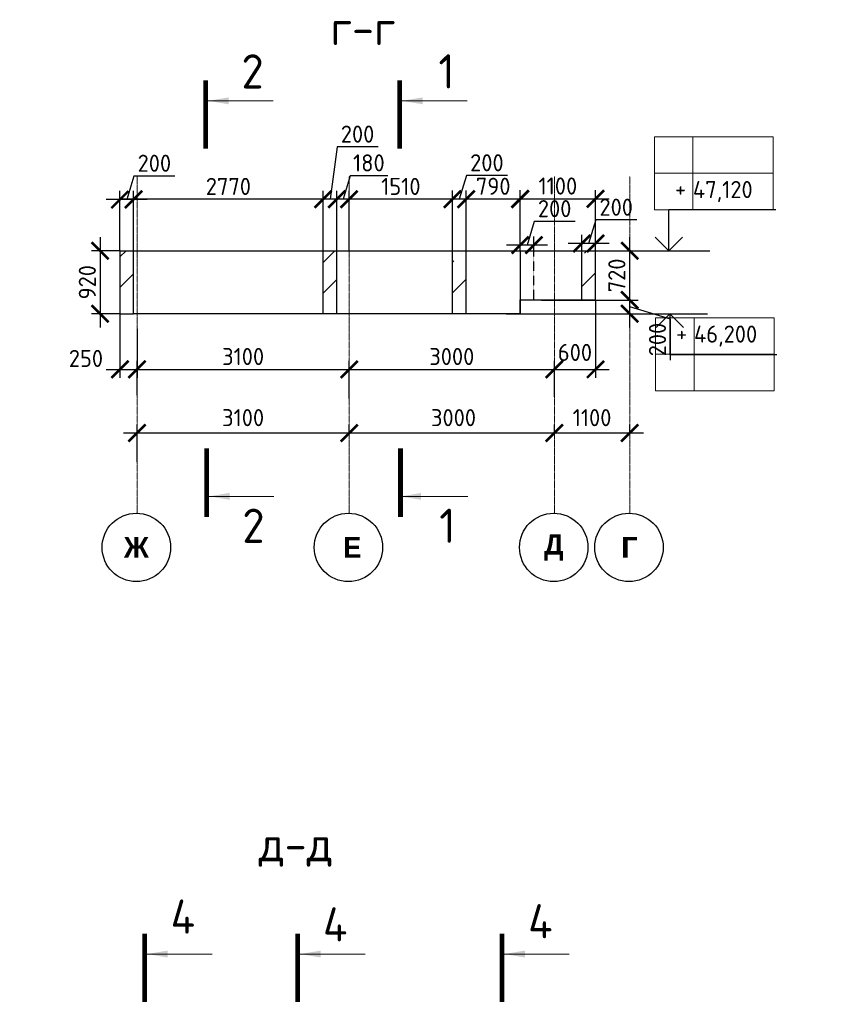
# Model space of a CAD drawing. Header units: millimetres. Extents: x 247266 to 730847, y -636031 to 10052.
# Tile 50 of 256: x 599038 to 610783, y -416182 to -401785. Entities that reach past the tile are written whole.
import ezdxf

# ---------------------------------------------------------------- set-up
doc = ezdxf.new("R2010")
doc.units = ezdxf.units.MM
for name, pattern in [('______5', [1100, 800, -100, 100, -100]), ('________', [0]), ('HIDDEN2', [4.7625, 3.175, -1.5875]), ('осевая', [50.8, 31.75, -6.35, 6.35, -6.35])]:
    doc.linetypes.add(name, pattern=pattern)
for name, color, linetype, lineweight in [('RAZMER', 7, 'Continuous', 15), ('Standard', 7, 'Continuous', 25), ('АС-Таблицы', 7, 'Continuous', 20), ('Оси', 7, '______5', 18), ('отметки', 7, 'Continuous', 18), ('Узлы', 7, 'Continuous', 0)]:
    doc.layers.add(name, color=color, linetype=linetype, lineweight=lineweight)
doc.layers.add('РАЗМЕРЫ', color=7, linetype='Continuous')
doc.styles.add('Century Gothic', font='GOTHIC.TTF')
doc.styles.add('GOST-2.304_Type-B', font='GOST_Common.ttf')
doc.styles.add('ГОСТ', font='GOST_Common.ttf')
doc.dimstyles.new('СПДС', dxfattribs={"dimscale": 100, "dimtxt": 2.5, "dimasz": 2.5, "dimexe": 1.25, "dimexo": 0, "dimtad": 1, "dimdec": 0, "dimtxsty": 'GOST-2.304_Type-B', "dimblk": 'ARCHTICK', "dimcen": 2.5, "dimdle": 2, "dimadec": 0, "dimazin": 2, "dimtfac": 0.75, "dimtdec": 0, "dimtmove": 1, "dimatfit": 3, "dimfxl": 1, "dimtolj": 1, "dimarcsym": 1})

# ---------------------------------------------------------------- blocks, each defined once
blk = doc.blocks.new('_ArchTick')
at = {"color": 0, "linetype": 'ByBlock', "const_width": 0.15}
blk.add_lwpolyline([(-0.5, -0.5), (0.5, 0.5)], dxfattribs=at)
blk = doc.blocks.new('*D1568')
at = {"color": 0, "lineweight": -2}
for p, q in [((594097, -407624), (594097, -407499)), ((595197, -407624), (595197, -407499)), ((595397, -407624), (593897, -407624))]:
    blk.add_line(p, q, dxfattribs=at)
at = {"layer": 'DEFPOINTS', "color": 0, "ltscale": 100}
for p in [(594097, -407624), (594097, -407624), (595197, -407624)]:
    blk.add_point(p, dxfattribs=at)
at = {"color": 0, "lineweight": -2, "ltscale": 100, "xscale": 250, "yscale": 250, "zscale": 250, "rotation": 180}
blk.add_blockref('_ArchTick', (594097, -407624), dxfattribs=at)
at = {"color": 0, "lineweight": -2, "ltscale": 100, "xscale": 250, "yscale": 250, "zscale": 250}
blk.add_blockref('_ArchTick', (595197, -407624), dxfattribs=at)
at = {"color": 0, "lineweight": 0, "ltscale": 100, "insert": (594647, -407399), "char_height": 250, "width": 83333.33, "attachment_point": 5, "style": 'GOST-2.304_Type-B'}
blk.add_mtext('\\A1;1100', dxfattribs=at)
blk = doc.blocks.new('*D1569')
at = {"color": 0, "lineweight": -2}
for p, q in [((591097, -407624), (591097, -407499)), ((594097, -407624), (594097, -407499)), ((594297, -407624), (590897, -407624))]:
    blk.add_line(p, q, dxfattribs=at)
at = {"layer": 'DEFPOINTS', "color": 0, "ltscale": 100}
for p in [(591097, -407624), (591097, -407624), (594097, -407624)]:
    blk.add_point(p, dxfattribs=at)
at = {"color": 0, "lineweight": -2, "ltscale": 100, "xscale": 250, "yscale": 250, "zscale": 250, "rotation": 180}
blk.add_blockref('_ArchTick', (591097, -407624), dxfattribs=at)
at = {"color": 0, "lineweight": -2, "ltscale": 100, "xscale": 250, "yscale": 250, "zscale": 250}
blk.add_blockref('_ArchTick', (594097, -407624), dxfattribs=at)
at = {"color": 0, "lineweight": 0, "ltscale": 100, "insert": (592622, -407399), "char_height": 250, "width": 83333.33, "attachment_point": 5, "style": 'GOST-2.304_Type-B'}
blk.add_mtext('\\A1;3000', dxfattribs=at)
blk = doc.blocks.new('*D1570')
at = {"color": 0, "lineweight": -2}
for p, q in [((587997, -408048), (587997, -407499)), ((591097, -407624), (591097, -407499)), ((591297, -407624), (587797, -407624))]:
    blk.add_line(p, q, dxfattribs=at)
at = {"layer": 'DEFPOINTS', "color": 0, "ltscale": 100}
for p in [(587997, -407624), (591097, -407624), (587997, -408048)]:
    blk.add_point(p, dxfattribs=at)
at = {"color": 0, "lineweight": -2, "ltscale": 100, "xscale": 250, "yscale": 250, "zscale": 250, "rotation": 180}
blk.add_blockref('_ArchTick', (587997, -407624), dxfattribs=at)
at = {"color": 0, "lineweight": -2, "ltscale": 100, "xscale": 250, "yscale": 250, "zscale": 250}
blk.add_blockref('_ArchTick', (591097, -407624), dxfattribs=at)
at = {"color": 0, "lineweight": 0, "ltscale": 100, "insert": (589547, -407399), "char_height": 250, "width": 83333.33, "attachment_point": 5, "style": 'GOST-2.304_Type-B'}
blk.add_mtext('\\A1;3100', dxfattribs=at)
blk = doc.blocks.new('NSY101')
at = {"color": 0, "linetype": 'ByBlock', "lineweight": -2}
blk.add_circle((0, 0), 50, dxfattribs=at)
blk = doc.blocks.new('*D1571')
at = {"color": 0, "lineweight": -2}
for p, q in [((608153, -407829), (606653, -407829)), ((606853, -407829), (606853, -407704)), ((607953, -407829), (607953, -407704))]:
    blk.add_line(p, q, dxfattribs=at)
at = {"layer": 'DEFPOINTS', "color": 0, "ltscale": 100}
for p in [(606853, -407829), (606853, -407829), (607953, -407829)]:
    blk.add_point(p, dxfattribs=at)
at = {"color": 0, "lineweight": -2, "ltscale": 100, "xscale": 250, "yscale": 250, "zscale": 250, "rotation": 180}
blk.add_blockref('_ArchTick', (606853, -407829), dxfattribs=at)
at = {"color": 0, "lineweight": -2, "ltscale": 100, "xscale": 250, "yscale": 250, "zscale": 250}
blk.add_blockref('_ArchTick', (607953, -407829), dxfattribs=at)
at = {"color": 0, "lineweight": 0, "ltscale": 100, "insert": (607403, -407604), "char_height": 250, "width": 83333.33, "attachment_point": 5, "style": 'GOST-2.304_Type-B'}
blk.add_mtext('\\A1;1100', dxfattribs=at)
blk = doc.blocks.new('*D1572')
at = {"color": 0, "lineweight": -2}
for p, q in [((607053, -407829), (603653, -407829)), ((603853, -407829), (603853, -407704)), ((606853, -407829), (606853, -407704))]:
    blk.add_line(p, q, dxfattribs=at)
at = {"layer": 'DEFPOINTS', "color": 0, "ltscale": 100}
for p in [(603853, -407829), (603853, -407829), (606853, -407829)]:
    blk.add_point(p, dxfattribs=at)
at = {"color": 0, "lineweight": -2, "ltscale": 100, "xscale": 250, "yscale": 250, "zscale": 250, "rotation": 180}
blk.add_blockref('_ArchTick', (603853, -407829), dxfattribs=at)
at = {"color": 0, "lineweight": -2, "ltscale": 100, "xscale": 250, "yscale": 250, "zscale": 250}
blk.add_blockref('_ArchTick', (606853, -407829), dxfattribs=at)
at = {"color": 0, "lineweight": 0, "ltscale": 100, "insert": (605378, -407604), "char_height": 250, "width": 83333.33, "attachment_point": 5, "style": 'GOST-2.304_Type-B'}
blk.add_mtext('\\A1;3000', dxfattribs=at)
blk = doc.blocks.new('*D1573')
at = {"color": 0, "lineweight": -2}
for p, q in [((604053, -407829), (600553, -407829)), ((600753, -408252), (600753, -407704)), ((603853, -407829), (603853, -407704))]:
    blk.add_line(p, q, dxfattribs=at)
at = {"layer": 'DEFPOINTS', "color": 0, "ltscale": 100}
for p in [(600753, -407829), (603853, -407829), (600753, -408252)]:
    blk.add_point(p, dxfattribs=at)
at = {"color": 0, "lineweight": -2, "ltscale": 100, "xscale": 250, "yscale": 250, "zscale": 250, "rotation": 180}
blk.add_blockref('_ArchTick', (600753, -407829), dxfattribs=at)
at = {"color": 0, "lineweight": -2, "ltscale": 100, "xscale": 250, "yscale": 250, "zscale": 250}
blk.add_blockref('_ArchTick', (603853, -407829), dxfattribs=at)
at = {"color": 0, "lineweight": 0, "ltscale": 100, "insert": (602303, -407604), "char_height": 250, "width": 83333.33, "attachment_point": 5, "style": 'GOST-2.304_Type-B'}
blk.add_mtext('\\A1;3100', dxfattribs=at)
blk = doc.blocks.new('*D1600')
at = {"layer": 'DEFPOINTS', "color": 0, "ltscale": 100}
for p in [(600503, -406084), (600753, -406898), (600753, -407276)]:
    blk.add_point(p, dxfattribs=at)
at = {"layer": 'РАЗМЕРЫ', "color": 0, "lineweight": -2}
for p, q in [((600503, -406084), (600503, -407023)), ((600753, -407276), (600753, -406773)), ((600303, -406898), (600953, -406898))]:
    blk.add_line(p, q, dxfattribs=at)
at = {"layer": 'РАЗМЕРЫ', "color": 0, "lineweight": -2, "ltscale": 100, "xscale": 250, "yscale": 250, "zscale": 250, "rotation": 180}
blk.add_blockref('_ArchTick', (600503, -406898), dxfattribs=at)
at = {"layer": 'РАЗМЕРЫ', "color": 0, "lineweight": -2, "ltscale": 100, "xscale": 250, "yscale": 250, "zscale": 250}
blk.add_blockref('_ArchTick', (600753, -406898), dxfattribs=at)
at = {"layer": 'РАЗМЕРЫ', "color": 0, "lineweight": 0, "ltscale": 100, "insert": (600006, -406738), "char_height": 250, "attachment_point": 5, "style": 'GOST-2.304_Type-B'}
blk.add_mtext('\\A1;250', dxfattribs=at)
blk = doc.blocks.new('*D1601')
at = {"layer": 'DEFPOINTS', "color": 0, "ltscale": 100}
for p in [(600753, -406306), (603853, -406898), (603853, -407323)]:
    blk.add_point(p, dxfattribs=at)
at = {"layer": 'РАЗМЕРЫ', "color": 0, "lineweight": -2}
for p, q in [((600753, -406306), (600753, -407023)), ((603853, -407323), (603853, -406773)), ((600553, -406898), (604053, -406898))]:
    blk.add_line(p, q, dxfattribs=at)
at = {"layer": 'РАЗМЕРЫ', "color": 0, "lineweight": -2, "ltscale": 100, "xscale": 250, "yscale": 250, "zscale": 250, "rotation": 180}
blk.add_blockref('_ArchTick', (600753, -406898), dxfattribs=at)
at = {"layer": 'РАЗМЕРЫ', "color": 0, "lineweight": -2, "ltscale": 100, "xscale": 250, "yscale": 250, "zscale": 250}
blk.add_blockref('_ArchTick', (603853, -406898), dxfattribs=at)
at = {"layer": 'РАЗМЕРЫ', "color": 0, "lineweight": 0, "ltscale": 100, "insert": (602303, -406710), "char_height": 250, "attachment_point": 5, "style": 'GOST-2.304_Type-B'}
blk.add_mtext('\\A1;3100', dxfattribs=at)
blk = doc.blocks.new('*D1602')
at = {"layer": 'DEFPOINTS', "color": 0, "ltscale": 100}
for p in [(606853, -406898), (603853, -407323), (606853, -407302)]:
    blk.add_point(p, dxfattribs=at)
at = {"layer": 'РАЗМЕРЫ', "color": 0, "lineweight": -2}
for p, q in [((603853, -407323), (603853, -406773)), ((606853, -407302), (606853, -406773)), ((603653, -406898), (607053, -406898))]:
    blk.add_line(p, q, dxfattribs=at)
at = {"layer": 'РАЗМЕРЫ', "color": 0, "lineweight": -2, "ltscale": 100, "xscale": 250, "yscale": 250, "zscale": 250, "rotation": 180}
blk.add_blockref('_ArchTick', (603853, -406898), dxfattribs=at)
at = {"layer": 'РАЗМЕРЫ', "color": 0, "lineweight": -2, "ltscale": 100, "xscale": 250, "yscale": 250, "zscale": 250}
blk.add_blockref('_ArchTick', (606853, -406898), dxfattribs=at)
at = {"layer": 'РАЗМЕРЫ', "color": 0, "lineweight": 0, "ltscale": 100, "insert": (605353, -406710), "char_height": 250, "attachment_point": 5, "style": 'GOST-2.304_Type-B'}
blk.add_mtext('\\A1;3000', dxfattribs=at)
blk = doc.blocks.new('*D1603')
at = {"layer": 'DEFPOINTS', "color": 0, "ltscale": 100}
for p in [(607453, -405884), (607453, -406898), (606853, -407302)]:
    blk.add_point(p, dxfattribs=at)
at = {"layer": 'РАЗМЕРЫ', "color": 0, "lineweight": -2}
for p, q in [((607453, -405884), (607453, -407023)), ((606853, -407302), (606853, -406773)), ((606653, -406898), (607653, -406898))]:
    blk.add_line(p, q, dxfattribs=at)
at = {"layer": 'РАЗМЕРЫ', "color": 0, "lineweight": -2, "ltscale": 100, "xscale": 250, "yscale": 250, "zscale": 250, "rotation": 180}
blk.add_blockref('_ArchTick', (606853, -406898), dxfattribs=at)
at = {"layer": 'РАЗМЕРЫ', "color": 0, "lineweight": -2, "ltscale": 100, "xscale": 250, "yscale": 250, "zscale": 250}
blk.add_blockref('_ArchTick', (607453, -406898), dxfattribs=at)
at = {"layer": 'РАЗМЕРЫ', "color": 0, "lineweight": 0, "ltscale": 100, "insert": (607153, -406650), "char_height": 250, "attachment_point": 5, "style": 'GOST-2.304_Type-B'}
blk.add_mtext('\\A1;600', dxfattribs=at)
blk = doc.blocks.new('*D1585')
at = {"color": 0, "lineweight": -2}
for p, q in [((619418, -411032), (617468, -411032)), ((617668, -411032), (617668, -411157)), ((619218, -411032), (619218, -411157))]:
    blk.add_line(p, q, dxfattribs=at)
at = {"layer": 'DEFPOINTS', "color": 0, "ltscale": 100}
for p in [(617668, -411032), (617668, -411032), (619218, -411032)]:
    blk.add_point(p, dxfattribs=at)
at = {"color": 0, "lineweight": -2, "ltscale": 100, "xscale": 250, "yscale": 250, "zscale": 250, "rotation": 180}
blk.add_blockref('_ArchTick', (617668, -411032), dxfattribs=at)
at = {"color": 0, "lineweight": -2, "ltscale": 100, "xscale": 250, "yscale": 250, "zscale": 250}
blk.add_blockref('_ArchTick', (619218, -411032), dxfattribs=at)
at = {"color": 0, "lineweight": 0, "ltscale": 100, "insert": (618443, -410807), "char_height": 250, "width": 83333.33, "attachment_point": 5, "style": 'GOST-2.304_Type-B'}
blk.add_mtext('\\A1;1550', dxfattribs=at)
blk = doc.blocks.new('*D1586')
at = {"color": 0, "lineweight": -2}
for p, q in [((617868, -411032), (611768, -411032)), ((611968, -411032), (611968, -411157)), ((617668, -411032), (617668, -411157))]:
    blk.add_line(p, q, dxfattribs=at)
at = {"layer": 'DEFPOINTS', "color": 0, "ltscale": 100}
for p in [(611968, -411032), (611968, -411032), (617668, -411032)]:
    blk.add_point(p, dxfattribs=at)
at = {"color": 0, "lineweight": -2, "ltscale": 100, "xscale": 250, "yscale": 250, "zscale": 250, "rotation": 180}
blk.add_blockref('_ArchTick', (611968, -411032), dxfattribs=at)
at = {"color": 0, "lineweight": -2, "ltscale": 100, "xscale": 250, "yscale": 250, "zscale": 250}
blk.add_blockref('_ArchTick', (617668, -411032), dxfattribs=at)
at = {"color": 0, "lineweight": 0, "ltscale": 100, "insert": (614843, -410807), "char_height": 250, "width": 83333.33, "attachment_point": 5, "style": 'GOST-2.304_Type-B'}
blk.add_mtext('\\A1;5700', dxfattribs=at)
blk = doc.blocks.new('*T1595')
at = {"layer": 'DEFPOINTS', "color": 8, "linetype": 'ByBlock', "lineweight": 0}
for p, q in [((0, 1067), (1734, 1067)), ((0, 0), (0, 1067)), ((561, 0), (561, 1067)), ((1734, 0), (1734, 1067)), ((0, 533), (1734, 533)), ((0, 0), (1734, 0))]:
    blk.add_line(p, q, dxfattribs=at)
at = {"layer": 'АС-Таблицы', "color": 0, "char_height": 250, "style": 'ГОСТ'}
for s, insert, width, attachment_point in [('+', (461, 967), 361.22, 3), ('46,200', (561, 800), 1173.09, 4)]:
    blk.add_mtext(s, dxfattribs=dict(at, insert=insert, width=width, attachment_point=attachment_point))
blk = doc.blocks.new('*T1596')
at = {"layer": 'DEFPOINTS', "color": 8, "linetype": 'ByBlock', "lineweight": 0}
for p, q in [((0, 0), (1734, 0)), ((0, 0), (0, -1067)), ((561, 0), (561, -1067)), ((1734, 0), (1734, -1067)), ((0, -533), (1734, -533)), ((0, -1067), (1734, -1067))]:
    blk.add_line(p, q, dxfattribs=at)
at = {"layer": 'АС-Таблицы', "color": 0, "char_height": 250, "style": 'ГОСТ'}
for s, insert, width, attachment_point in [('+', (461, -633), 361.22, 3), ('47,120', (561, -800), 1173.09, 4)]:
    blk.add_mtext(s, dxfattribs=dict(at, insert=insert, width=width, attachment_point=attachment_point))
blk = doc.blocks.new('*D1764')
at = {"layer": 'DEFPOINTS', "color": 0, "ltscale": 100}
for p in [(606665, -405884), (607953, -405884), (606148, -406084)]:
    blk.add_point(p, dxfattribs=at)
at = {"layer": 'РАЗМЕРЫ', "color": 0, "lineweight": -2}
for p, q in [((607953, -406284), (607953, -405684)), ((606665, -405884), (608078, -405884)), ((606148, -406084), (608078, -406084)), ((608547, -406162), (607953, -405984)), ((608547, -406762), (608547, -406162))]:
    blk.add_line(p, q, dxfattribs=at)
at = {"layer": 'РАЗМЕРЫ', "color": 0, "lineweight": -2, "ltscale": 100, "xscale": 250, "yscale": 250, "zscale": 250}
for p, rotation in [((607953, -405884), 90), ((607953, -406084), 270)]:
    blk.add_blockref('_ArchTick', p, dxfattribs=dict(at, rotation=rotation))
at = {"layer": 'РАЗМЕРЫ', "color": 0, "lineweight": 0, "ltscale": 100, "insert": (608359, -406462), "char_height": 250, "attachment_point": 5, "rotation": 90, "style": 'GOST-2.304_Type-B'}
blk.add_mtext('\\A1;200', dxfattribs=at)
blk = doc.blocks.new('*D2762')
at = {"layer": 'DEFPOINTS', "color": 0, "ltscale": 100}
for p in [(607453, -404405), (606353, -405164), (607453, -405164)]:
    blk.add_point(p, dxfattribs=at)
at = {"layer": 'РАЗМЕРЫ', "color": 0, "lineweight": -2}
for p, q in [((606353, -405164), (606353, -404280)), ((607453, -405164), (607453, -404280)), ((606153, -404405), (607653, -404405))]:
    blk.add_line(p, q, dxfattribs=at)
at = {"layer": 'РАЗМЕРЫ', "color": 0, "lineweight": -2, "ltscale": 100, "xscale": 250, "yscale": 250, "zscale": 250, "rotation": 180}
blk.add_blockref('_ArchTick', (606353, -404405), dxfattribs=at)
at = {"layer": 'РАЗМЕРЫ', "color": 0, "lineweight": -2, "ltscale": 100, "xscale": 250, "yscale": 250, "zscale": 250}
blk.add_blockref('_ArchTick', (607453, -404405), dxfattribs=at)
at = {"layer": 'РАЗМЕРЫ', "color": 0, "lineweight": 0, "ltscale": 100, "insert": (606903, -404217), "char_height": 250, "attachment_point": 5, "style": 'GOST-2.304_Type-B'}
blk.add_mtext('\\A1;1100', dxfattribs=at)
blk = doc.blocks.new('*D2763')
at = {"layer": 'DEFPOINTS', "color": 0, "ltscale": 100}
for p in [(607253, -405058), (607253, -405164), (607453, -405164)]:
    blk.add_point(p, dxfattribs=at)
at = {"layer": 'РАЗМЕРЫ', "color": 0, "lineweight": -2}
for p, q in [((607456, -404714), (607353, -405058)), ((608056, -404714), (607456, -404714)), ((607253, -405164), (607253, -404933)), ((607453, -405164), (607453, -404933)), ((607653, -405058), (607053, -405058))]:
    blk.add_line(p, q, dxfattribs=at)
at = {"layer": 'РАЗМЕРЫ', "color": 0, "lineweight": -2, "ltscale": 100, "xscale": 250, "yscale": 250, "zscale": 250, "rotation": 180}
blk.add_blockref('_ArchTick', (607253, -405058), dxfattribs=at)
at = {"layer": 'РАЗМЕРЫ', "color": 0, "lineweight": -2, "ltscale": 100, "xscale": 250, "yscale": 250, "zscale": 250}
blk.add_blockref('_ArchTick', (607453, -405058), dxfattribs=at)
at = {"layer": 'РАЗМЕРЫ', "color": 0, "lineweight": 0, "ltscale": 100, "insert": (607756, -404527), "char_height": 250, "attachment_point": 5, "style": 'GOST-2.304_Type-B'}
blk.add_mtext('\\A1;200', dxfattribs=at)
blk = doc.blocks.new('*D2764')
at = {"layer": 'DEFPOINTS', "color": 0, "ltscale": 100}
for p in [(606353, -405080), (606353, -405164), (606553, -405164)]:
    blk.add_point(p, dxfattribs=at)
at = {"layer": 'РАЗМЕРЫ', "color": 0, "lineweight": -2}
for p, q in [((606556, -404736), (606453, -405080)), ((607156, -404736), (606556, -404736)), ((606353, -405164), (606353, -404955)), ((606553, -405164), (606553, -404955)), ((606753, -405080), (606153, -405080))]:
    blk.add_line(p, q, dxfattribs=at)
at = {"layer": 'РАЗМЕРЫ', "color": 0, "lineweight": -2, "ltscale": 100, "xscale": 250, "yscale": 250, "zscale": 250, "rotation": 180}
blk.add_blockref('_ArchTick', (606353, -405080), dxfattribs=at)
at = {"layer": 'РАЗМЕРЫ', "color": 0, "lineweight": -2, "ltscale": 100, "xscale": 250, "yscale": 250, "zscale": 250}
blk.add_blockref('_ArchTick', (606553, -405080), dxfattribs=at)
at = {"layer": 'РАЗМЕРЫ', "color": 0, "lineweight": 0, "ltscale": 100, "insert": (606856, -404548), "char_height": 250, "attachment_point": 5, "style": 'GOST-2.304_Type-B'}
blk.add_mtext('\\A1;200', dxfattribs=at)
blk = doc.blocks.new('*D2765')
at = {"layer": 'DEFPOINTS', "color": 0, "ltscale": 100}
for p in [(605563, -404409), (605563, -405164), (606353, -405164)]:
    blk.add_point(p, dxfattribs=at)
at = {"layer": 'РАЗМЕРЫ', "color": 0, "lineweight": -2}
for p, q in [((605563, -405164), (605563, -404284)), ((606353, -405164), (606353, -404284)), ((606553, -404409), (605363, -404409))]:
    blk.add_line(p, q, dxfattribs=at)
at = {"layer": 'РАЗМЕРЫ', "color": 0, "lineweight": -2, "ltscale": 100, "xscale": 250, "yscale": 250, "zscale": 250, "rotation": 180}
blk.add_blockref('_ArchTick', (605563, -404409), dxfattribs=at)
at = {"layer": 'РАЗМЕРЫ', "color": 0, "lineweight": -2, "ltscale": 100, "xscale": 250, "yscale": 250, "zscale": 250}
blk.add_blockref('_ArchTick', (606353, -404409), dxfattribs=at)
at = {"layer": 'РАЗМЕРЫ', "color": 0, "lineweight": 0, "ltscale": 100, "insert": (605958, -404221), "char_height": 250, "attachment_point": 5, "style": 'GOST-2.304_Type-B'}
blk.add_mtext('\\A1;790', dxfattribs=at)
blk = doc.blocks.new('*D2766')
at = {"layer": 'DEFPOINTS', "color": 0, "ltscale": 100}
for p in [(605363, -404409), (605363, -405164), (605563, -405164)]:
    blk.add_point(p, dxfattribs=at)
at = {"layer": 'РАЗМЕРЫ', "color": 0, "lineweight": -2}
for p, q in [((605566, -404065), (605463, -404409)), ((606166, -404065), (605566, -404065)), ((605363, -405164), (605363, -404284)), ((605563, -405164), (605563, -404284)), ((605763, -404409), (605163, -404409))]:
    blk.add_line(p, q, dxfattribs=at)
at = {"layer": 'РАЗМЕРЫ', "color": 0, "lineweight": -2, "ltscale": 100, "xscale": 250, "yscale": 250, "zscale": 250, "rotation": 180}
blk.add_blockref('_ArchTick', (605363, -404409), dxfattribs=at)
at = {"layer": 'РАЗМЕРЫ', "color": 0, "lineweight": -2, "ltscale": 100, "xscale": 250, "yscale": 250, "zscale": 250}
blk.add_blockref('_ArchTick', (605563, -404409), dxfattribs=at)
at = {"layer": 'РАЗМЕРЫ', "color": 0, "lineweight": 0, "ltscale": 100, "insert": (605866, -403877), "char_height": 250, "attachment_point": 5, "style": 'GOST-2.304_Type-B'}
blk.add_mtext('\\A1;200', dxfattribs=at)
blk = doc.blocks.new('*D2767')
at = {"layer": 'DEFPOINTS', "color": 0, "ltscale": 100}
for p in [(603853, -404411), (603853, -405164), (605363, -405164)]:
    blk.add_point(p, dxfattribs=at)
at = {"layer": 'РАЗМЕРЫ', "color": 0, "lineweight": -2}
for p, q in [((603853, -405164), (603853, -404286)), ((605363, -405164), (605363, -404286)), ((605563, -404411), (603653, -404411))]:
    blk.add_line(p, q, dxfattribs=at)
at = {"layer": 'РАЗМЕРЫ', "color": 0, "lineweight": -2, "ltscale": 100, "xscale": 250, "yscale": 250, "zscale": 250, "rotation": 180}
blk.add_blockref('_ArchTick', (603853, -404411), dxfattribs=at)
at = {"layer": 'РАЗМЕРЫ', "color": 0, "lineweight": -2, "ltscale": 100, "xscale": 250, "yscale": 250, "zscale": 250}
blk.add_blockref('_ArchTick', (605363, -404411), dxfattribs=at)
at = {"layer": 'РАЗМЕРЫ', "color": 0, "lineweight": 0, "ltscale": 100, "insert": (604608, -404223), "char_height": 250, "attachment_point": 5, "style": 'GOST-2.304_Type-B'}
blk.add_mtext('\\A1;1510', dxfattribs=at)
blk = doc.blocks.new('*D2768')
at = {"layer": 'DEFPOINTS', "color": 0, "ltscale": 100}
for p in [(603673, -404411), (603673, -405164), (603853, -405164)]:
    blk.add_point(p, dxfattribs=at)
at = {"layer": 'РАЗМЕРЫ', "color": 0, "lineweight": -2}
for p, q in [((603866, -404067), (603763, -404411)), ((604416, -404067), (603866, -404067)), ((603673, -405164), (603673, -404286)), ((603853, -405164), (603853, -404286)), ((604053, -404411), (603473, -404411))]:
    blk.add_line(p, q, dxfattribs=at)
at = {"layer": 'РАЗМЕРЫ', "color": 0, "lineweight": -2, "ltscale": 100, "xscale": 250, "yscale": 250, "zscale": 250, "rotation": 180}
blk.add_blockref('_ArchTick', (603673, -404411), dxfattribs=at)
at = {"layer": 'РАЗМЕРЫ', "color": 0, "lineweight": -2, "ltscale": 100, "xscale": 250, "yscale": 250, "zscale": 250}
blk.add_blockref('_ArchTick', (603853, -404411), dxfattribs=at)
at = {"layer": 'РАЗМЕРЫ', "color": 0, "lineweight": 0, "ltscale": 100, "insert": (604141, -403879), "char_height": 250, "attachment_point": 5, "style": 'GOST-2.304_Type-B'}
blk.add_mtext('\\A1;180', dxfattribs=at)
blk = doc.blocks.new('*D2769')
at = {"layer": 'DEFPOINTS', "color": 0, "ltscale": 100}
for p in [(603473, -404411), (603473, -405164), (603673, -405164)]:
    blk.add_point(p, dxfattribs=at)
at = {"layer": 'РАЗМЕРЫ', "color": 0, "lineweight": -2}
for p, q in [((603676, -403645), (603573, -404411)), ((604276, -403645), (603676, -403645)), ((603473, -405164), (603473, -404286)), ((603673, -405164), (603673, -404286)), ((603873, -404411), (603273, -404411))]:
    blk.add_line(p, q, dxfattribs=at)
at = {"layer": 'РАЗМЕРЫ', "color": 0, "lineweight": -2, "ltscale": 100, "xscale": 250, "yscale": 250, "zscale": 250, "rotation": 180}
blk.add_blockref('_ArchTick', (603473, -404411), dxfattribs=at)
at = {"layer": 'РАЗМЕРЫ', "color": 0, "lineweight": -2, "ltscale": 100, "xscale": 250, "yscale": 250, "zscale": 250}
blk.add_blockref('_ArchTick', (603673, -404411), dxfattribs=at)
at = {"layer": 'РАЗМЕРЫ', "color": 0, "lineweight": 0, "ltscale": 100, "insert": (603976, -403458), "char_height": 250, "attachment_point": 5, "style": 'GOST-2.304_Type-B'}
blk.add_mtext('\\A1;200', dxfattribs=at)
blk = doc.blocks.new('*D2770')
at = {"layer": 'DEFPOINTS', "color": 0, "ltscale": 100}
for p in [(600703, -404411), (600703, -406084), (603473, -406084)]:
    blk.add_point(p, dxfattribs=at)
at = {"layer": 'РАЗМЕРЫ', "color": 0, "lineweight": -2}
for p, q in [((600703, -406084), (600703, -404286)), ((603473, -406084), (603473, -404286)), ((603673, -404411), (600503, -404411))]:
    blk.add_line(p, q, dxfattribs=at)
at = {"layer": 'РАЗМЕРЫ', "color": 0, "lineweight": -2, "ltscale": 100, "xscale": 250, "yscale": 250, "zscale": 250, "rotation": 180}
blk.add_blockref('_ArchTick', (600703, -404411), dxfattribs=at)
at = {"layer": 'РАЗМЕРЫ', "color": 0, "lineweight": -2, "ltscale": 100, "xscale": 250, "yscale": 250, "zscale": 250}
blk.add_blockref('_ArchTick', (603473, -404411), dxfattribs=at)
at = {"layer": 'РАЗМЕРЫ', "color": 0, "lineweight": 0, "ltscale": 100, "insert": (602088, -404223), "char_height": 250, "attachment_point": 5, "style": 'GOST-2.304_Type-B'}
blk.add_mtext('\\A1;2770', dxfattribs=at)
blk = doc.blocks.new('*D2771')
at = {"layer": 'DEFPOINTS', "color": 0, "ltscale": 100}
for p in [(600503, -404415), (600503, -405164), (600703, -405164)]:
    blk.add_point(p, dxfattribs=at)
at = {"layer": 'РАЗМЕРЫ', "color": 0, "lineweight": -2}
for p, q in [((600706, -404072), (600603, -404415)), ((601306, -404072), (600706, -404072)), ((600503, -405164), (600503, -404290)), ((600703, -405164), (600703, -404290)), ((600903, -404415), (600303, -404415))]:
    blk.add_line(p, q, dxfattribs=at)
at = {"layer": 'РАЗМЕРЫ', "color": 0, "lineweight": -2, "ltscale": 100, "xscale": 250, "yscale": 250, "zscale": 250, "rotation": 180}
blk.add_blockref('_ArchTick', (600503, -404415), dxfattribs=at)
at = {"layer": 'РАЗМЕРЫ', "color": 0, "lineweight": -2, "ltscale": 100, "xscale": 250, "yscale": 250, "zscale": 250}
blk.add_blockref('_ArchTick', (600703, -404415), dxfattribs=at)
at = {"layer": 'РАЗМЕРЫ', "color": 0, "lineweight": 0, "ltscale": 100, "insert": (601006, -403884), "char_height": 250, "attachment_point": 5, "style": 'GOST-2.304_Type-B'}
blk.add_mtext('\\A1;200', dxfattribs=at)
blk = doc.blocks.new('*D2930')
at = {"layer": 'DEFPOINTS', "color": 0, "ltscale": 100}
for p in [(600503, -405164), (600213, -406084), (600503, -406084)]:
    blk.add_point(p, dxfattribs=at)
at = {"layer": 'РАЗМЕРЫ', "color": 0, "lineweight": -2}
for p, q in [((600213, -404964), (600213, -406284)), ((600503, -405164), (600088, -405164)), ((600503, -406084), (600088, -406084))]:
    blk.add_line(p, q, dxfattribs=at)
at = {"layer": 'РАЗМЕРЫ', "color": 0, "lineweight": -2, "ltscale": 100, "xscale": 250, "yscale": 250, "zscale": 250}
for p, rotation in [((600213, -405164), 90), ((600213, -406084), 270)]:
    blk.add_blockref('_ArchTick', p, dxfattribs=dict(at, rotation=rotation))
at = {"layer": 'РАЗМЕРЫ', "color": 0, "lineweight": 0, "ltscale": 100, "insert": (600026, -405624), "char_height": 250, "attachment_point": 5, "rotation": 90, "style": 'GOST-2.304_Type-B'}
blk.add_mtext('\\A1;920', dxfattribs=at)
blk = doc.blocks.new('*D2931')
at = {"layer": 'DEFPOINTS', "color": 0, "ltscale": 100}
for p in [(607453, -405164), (607953, -405164), (607453, -405884)]:
    blk.add_point(p, dxfattribs=at)
at = {"layer": 'РАЗМЕРЫ', "color": 0, "lineweight": -2}
for p, q in [((607953, -406084), (607953, -404964)), ((607453, -405164), (608078, -405164)), ((607453, -405884), (608078, -405884))]:
    blk.add_line(p, q, dxfattribs=at)
at = {"layer": 'РАЗМЕРЫ', "color": 0, "lineweight": -2, "ltscale": 100, "xscale": 250, "yscale": 250, "zscale": 250}
for p, rotation in [((607953, -405164), 90), ((607953, -405884), 270)]:
    blk.add_blockref('_ArchTick', p, dxfattribs=dict(at, rotation=rotation))
at = {"layer": 'РАЗМЕРЫ', "color": 0, "lineweight": 0, "ltscale": 100, "insert": (607765, -405524), "char_height": 250, "attachment_point": 5, "rotation": 90, "style": 'GOST-2.304_Type-B'}
blk.add_mtext('\\A1;720', dxfattribs=at)

msp = doc.modelspace()

# ---------------------------------------------------------------- hatches: boundary and pattern name
at = {"layer": 'РАЗМЕРЫ', "transparency": 33554648}
h = msp.add_hatch(dxfattribs=at)
h.set_pattern_fill('ANSI35', color=256, scale=100)
h.set_pattern_definition([(45, (57811.87, -46326.4), (-449.0128, 449.0128), []), (45, (58260.9, -46326.4), (-449.0128, 449.0128), [793.75, -158.75, 0, -158.75])])
h.paths.add_polyline_path([(600702.73, -405163.58), (600502.73, -405163.58), (600502.73, -405883.58), (600702.73, -405883.58)])
h.paths.add_polyline_path([(605562.73, -405163.58), (605362.73, -405163.58), (605362.73, -405883.58), (605562.73, -405883.58)])
h.paths.add_polyline_path([(607452.73, -405163.58), (607252.73, -405163.58), (607252.73, -405883.58), (607452.73, -405883.58)])
h = msp.add_hatch(dxfattribs=at)
h.set_pattern_fill('ANSI35', color=256, scale=100)
h.set_pattern_definition([(45, (57811.87, -245596.24), (-449.0128, 449.0128), []), (45, (58260.9, -245596.24), (-449.0128, 449.0128), [793.75, -158.75, 0, -158.75])])
h.paths.add_polyline_path([(603672.73, -405163.58), (603472.73, -405163.58), (603472.73, -405883.58), (603552.73, -405883.58), (603672.73, -405883.58)])

# ---------------------------------------------------------------- linework, layer by layer
at = {"transparency": 33554687}
for p, q in [((600702.73, -406083.58), (600702.73, -405163.58)), ((603472.73, -406083.58), (603472.73, -405163.58)), ((603672.73, -406083.58), (603672.73, -405163.58)), ((605362.73, -406083.58), (605362.73, -405163.58)), ((605562.73, -406083.58), (605562.73, -405163.58)), ((607252.73, -405883.58), (607252.73, -405163.58))]:
    msp.add_line(p, q, dxfattribs=at)
at = {"linetype": 'HIDDEN2', "transparency": 33554687}
msp.add_line((606552.73, -405883.58), (606552.73, -405163.58), dxfattribs=at)
msp.add_line((606552.73, -405883.58), (606552.73, -405163.58), dxfattribs=at)
for points in [[(607299.01, -405163.58), (609122.68, -405163.58)], [(607909.73, -405163.58), (608744.3, -405163.58)], [(608243.7, -405163.58), (609078.27, -405163.58)], [(607268.83, -406083.58), (609092.5, -406083.58)]]:
    msp.add_lwpolyline(points)
at = {"layer": 'RAZMER', "ltscale": 100}
for p, q in [((608527.16, -404561.81), (610089.66, -404561.81)), ((608527.16, -404564.46), (610089.66, -404564.46)), ((608527.16, -404564.46), (610089.66, -404564.46)), ((608543.19, -406682.71), (610105.69, -406682.71)), ((608543.19, -406682.71), (610105.69, -406682.71)), ((608543.19, -406685.35), (610105.69, -406685.35))]:
    msp.add_line(p, q, dxfattribs=at)
at = {"layer": 'Standard', "linetype": '________', "lineweight": 25, "transparency": 33554687}
msp.add_line((600502.73, -405163.58), (600702.73, -405163.58), dxfattribs=at)
at = {"layer": 'Standard', "linetype": '________', "lineweight": 30, "transparency": 33554687}
for p, q in [((600502.73, -405163.58), (604802.56, -405163.58)), ((600502.73, -405163.58), (600502.73, -406083.58)), ((604802.56, -405163.58), (607452.73, -405163.58)), ((606352.73, -405163.58), (606352.73, -406083.58)), ((607452.73, -405883.58), (607452.73, -405163.58)), ((606352.73, -406083.58), (606352.73, -405883.58)), ((606352.73, -405883.58), (607452.73, -405883.58)), ((600502.73, -406083.58), (600702.73, -406083.58)), ((603552.73, -406083.58), (600702.73, -406083.58)), ((606352.73, -406083.58), (603552.73, -406083.58))]:
    msp.add_line(p, q, dxfattribs=at)
at = {"layer": 'Оси', "linetype": 'осевая', "lineweight": 0, "ltscale": 0.3, "transparency": 33554687}
for p, q in [((600752.73, -408997.6), (600752.73, -404071.33)), ((603852.73, -408997.6), (603852.73, -404071.33)), ((606852.73, -408997.6), (606852.73, -404071.33)), ((607952.73, -408997.6), (607952.73, -404071.33))]:
    msp.add_line(p, q, dxfattribs=at)
at = {"layer": 'отметки', "linetype": 'Continuous', "lineweight": 25, "ltscale": 100}
for p, q in [((608525.63, -405163.58), (608525.63, -404563.58)), ((608541.67, -406083.58), (608541.67, -406683.58))]:
    msp.add_line(p, q, dxfattribs=at)
for points in [[(608325.63, -404963.58), (608525.63, -405163.58), (608725.63, -404963.58)], [(608341.67, -406283.58), (608541.67, -406083.58), (608741.67, -406283.58)]]:
    msp.add_lwpolyline(points, dxfattribs=at)
at = {"layer": 'Узлы', "linetype": 'Continuous', "lineweight": 0}
for p, q in [((601791.28, -402971.5, 400), (602741.28, -402971.5, 400)), ((604626.44, -402971.5, 400), (605576.44, -402971.5, 400)), ((601804.01, -408754.49, 200), (602754.01, -408754.49, 200)), ((604639.17, -408754.49, 200), (605589.17, -408754.49, 200)), ((600899.84, -415446.53, 400), (601849.84, -415446.53, 400)), ((603134.65, -415446.53, 400), (604084.65, -415446.53, 400)), ((606120.54, -415446.53, 400), (607070.54, -415446.53, 400))]:
    msp.add_line(p, q, dxfattribs=at)
at = {"layer": 'Узлы', "linetype": 'Continuous', "lineweight": 0, "const_width": 70}
for points, elevation in [([(601756.28, -402671.5), (601756.28, -403671.5)], 400), ([(604591.44, -402671.5), (604591.44, -403671.5)], 400), ([(601769.01, -409054.49), (601769.01, -408054.49)], 200), ([(604604.17, -409054.49), (604604.17, -408054.49)], 200), ([(600864.84, -415146.53), (600864.84, -416146.53)], 400), ([(603099.65, -415146.53), (603099.65, -416146.53)], 400), ([(606085.54, -415146.53), (606085.54, -416146.53)], 400)]:
    msp.add_lwpolyline(points, dxfattribs=dict(at, elevation=elevation))
at = {"layer": 'Узлы', "linetype": 'Continuous', "lineweight": 0}
for points in [[(601791.28, -402971.5, 400), (602091.73, -403021.78, 400), (602091.73, -402921.23, 400)], [(604626.44, -402971.5, 400), (604926.89, -403021.78, 400), (604926.89, -402921.23, 400)], [(601804.01, -408754.49, 200), (602104.46, -408804.77, 200), (602104.46, -408704.22, 200)], [(604604.43, -408755.68, 200), (604904.88, -408805.96, 200), (604904.88, -408705.41, 200)], [(600899.84, -415446.53, 400), (601200.29, -415496.81, 400), (601200.29, -415396.25, 400)], [(603134.65, -415446.53, 400), (603435.1, -415496.81, 400), (603435.1, -415396.25, 400)], [(606120.54, -415446.53, 400), (606420.99, -415496.81, 400), (606420.99, -415396.25, 400)]]:
    msp.add_solid(points, dxfattribs=at)

# ---------------------------------------------------------------- block references
for name, p in [('*T1596', (608316.21, -403497.79)), ('*T1595', (608332.25, -407211.08))]:
    msp.add_blockref(name, p)
at = {"layer": 'Оси', "linetype": 'Continuous', "lineweight": 25, "transparency": 33554687, "xscale": 9.999999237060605, "yscale": 9.999999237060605, "zscale": 9.999999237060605, "rotation": 90.00000000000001}
for p in [(600742.63, -409501.21), (603842.63, -409501.21), (606842.63, -409501.21), (607942.63, -409501.21)]:
    msp.add_blockref('NSY101', p, dxfattribs=at)

# ---------------------------------------------------------------- texts
at = {"layer": 'Оси', "linetype": 'Continuous', "lineweight": 25, "transparency": 33554687, "char_height": 300, "attachment_point": 5, "style": 'Century Gothic'}
for s, insert, width in [('\\A1;{\\fCentury Gothic|i0|b1;\\H300.000000;\\W1.000000;\\C16;Ж}\\P', (600742.63, -409501.21), 540), ('\\A1;{\\fCentury Gothic|i0|b1;\\H300.000000;\\W1.000000;\\C16; Е}\\P', (603842.63, -409501.21), 480), ('\\A1;{\\fCentury Gothic|i0|b1;\\H300.000000;\\W1.000000;\\C16;Д}\\P', (606842.63, -409501.21), 470), ('\\A1;{\\fCentury Gothic|i0|b1;\\H300.000000;\\W1.000000;\\C16;Г}\\P', (607942.63, -409501.21), 345), ('\\A1;{\\fCentury Gothic|i0|b1;\\H300.000000;\\W1.000000;\\C16;Г}\\P', (607952.73, -409501.21), 345)]:
    msp.add_mtext(s, dxfattribs=dict(at, insert=insert, width=width))
at = {"layer": 'РАЗМЕРЫ', "char_height": 500, "attachment_point": 5, "style": 'GOST-2.304_Type-B'}
for s, insert in [('г-г', (604055.63, -401905.74)), ('д-д', (603070.9, -413879.6))]:
    msp.add_mtext_dynamic_manual_height_columns(s, width=3941.2128, gutter_width=625, heights=[0], dxfattribs=dict(at, insert=insert))
at = {"layer": 'Узлы', "linetype": 'Continuous', "lineweight": 0, "char_height": 500, "attachment_point": 5, "style": 'GOST-2.304_Type-B'}
for s, insert in [('2', (602441.28, -402541.5, 400)), ('1', (605276.44, -402541.5, 400)), ('2', (602454.01, -409184.49, 200)), ('1', (605289.17, -409184.49, 200)), ('4', (601422.45, -414899.27, 200)), ('4', (606646.98, -414967.39, 200)), ('4', (603648.55, -415012.8, 200))]:
    msp.add_mtext_dynamic_manual_height_columns(s, width=723.8798, gutter_width=25, heights=[0], dxfattribs=dict(at, insert=insert))

# ---------------------------------------------------------------- dimensions: what is measured, and where the dimension line sits
at = {"lineweight": 0}
for base, p1, p2, picture, middle in [((587997.16, -407624.49), (591097.16, -407624.49), (587997.16, -408048.02), '*D1570', (589547.16, -407624.49)), ((591097.16, -407624.49), (594097.16, -407624.49), (591097.16, -407624.49), '*D1569', (592622.32, -407624.49)), ((594097.16, -407624.49), (595197.16, -407624.49), (594097.16, -407624.49), '*D1568', (594647.16, -407624.49)), ((600752.73, -407828.79), (603852.73, -407828.79), (600752.73, -408252.32), '*D1573', (602302.73, -407828.79)), ((603852.73, -407828.79), (606852.73, -407828.79), (603852.73, -407828.79), '*D1572', (605377.88, -407828.79)), ((606852.73, -407828.79), (607952.73, -407828.79), (606852.73, -407828.79), '*D1571', (607402.73, -407828.79)), ((611967.86, -411032.28), (617667.86, -411032.28), (611967.86, -411032.28), '*D1586', (614843.01, -411032.28)), ((617667.86, -411032.28), (619217.86, -411032.28), (617667.86, -411032.28), '*D1585', (618442.86, -411032.28))]:
    dim = msp.add_linear_dim(base=base, p1=p1, p2=p2, angle=180, dimstyle='СПДС', override={"dimgap": 1}, dxfattribs=at)
    dim.commit()
    dim.dimension.update_dxf_attribs({"geometry": picture, "text_midpoint": middle, "dimtype": 160})
at = {"layer": 'РАЗМЕРЫ', "lineweight": 0}
for base, p1, p2, picture, middle in [((603472.73, -404410.8), (603672.73, -405163.58), (603472.73, -405163.58), '*D2769', (603738.36, -403645.41)), ((607452.73, -406897.95), (606852.73, -407301.65), (607452.73, -405883.58), '*D1603', (607152.53, -406837.32)), ((600752.73, -406897.95), (600502.73, -406083.58), (600752.73, -407276.47), '*D1600', (600005.71, -406925.64))]:
    dim = msp.add_linear_dim(base=base, p1=p1, p2=p2, dimstyle='СПДС', dxfattribs=at)
    dim.commit()
    dim.dimension.update_dxf_attribs({"geometry": picture, "text_midpoint": middle, "dimtype": 160})
for base, p1, p2, picture, middle in [((600502.73, -404415.5), (600702.73, -405163.58), (600502.73, -405163.58), '*D2771', (600768.39, -403884)), ((603672.73, -404410.8), (603852.73, -405163.58), (603672.73, -405163.58), '*D2768', (603928.39, -403879.3)), ((605362.73, -404408.67), (605562.73, -405163.58), (605362.73, -405163.58), '*D2766', (605628.39, -403877.17)), ((600702.73, -404410.79), (603472.73, -406083.58), (600702.73, -406083.58), '*D2770', (602087.73, -404222.92)), ((603852.73, -404410.8), (605362.73, -405163.58), (603852.73, -405163.58), '*D2767', (604607.73, -404223.18)), ((605562.73, -404408.67), (606352.73, -405163.58), (605562.73, -405163.58), '*D2765', (605957.73, -404220.79)), ((607452.73, -404404.88), (606352.73, -405163.58), (607452.73, -405163.58), '*D2762', (606902.73, -404217.26)), ((606352.73, -405079.55), (606552.73, -405163.58), (606352.73, -405163.58), '*D2764', (606618.39, -404548.05)), ((607252.73, -405058.09), (607452.73, -405163.58), (607252.73, -405163.58), '*D2763', (607518.39, -404526.59)), ((603852.73, -406897.95), (600752.73, -406306.33), (603852.73, -407323.07), '*D1601', (602302.73, -406710.33)), ((606852.73, -406897.95), (603852.73, -407323.07), (606852.73, -407301.65), '*D1602', (605352.73, -406710.33))]:
    dim = msp.add_linear_dim(base=base, p1=p1, p2=p2, dimstyle='СПДС', dxfattribs=at)
    dim.commit()
    dim.dimension.update_dxf_attribs({"geometry": picture, "text_midpoint": middle})
for base, p1, p2, picture, middle in [((600213.18, -406083.58), (600502.73, -405163.58), (600502.73, -406083.58), '*D2930', (600025.56, -405623.58)), ((607952.73, -405163.58), (607452.73, -405883.58), (607452.73, -405163.58), '*D2931', (607764.86, -405523.58)), ((607952.73, -405883.58), (606148.28, -406083.58), (606665.39, -405883.58), '*D1764', (608359.23, -406224.32))]:
    dim = msp.add_linear_dim(base=base, p1=p1, p2=p2, angle=90, dimstyle='СПДС', dxfattribs=at)
    dim.commit()
    dim.dimension.update_dxf_attribs({"geometry": picture, "text_midpoint": middle})

doc.saveas('drawing.dxf')
